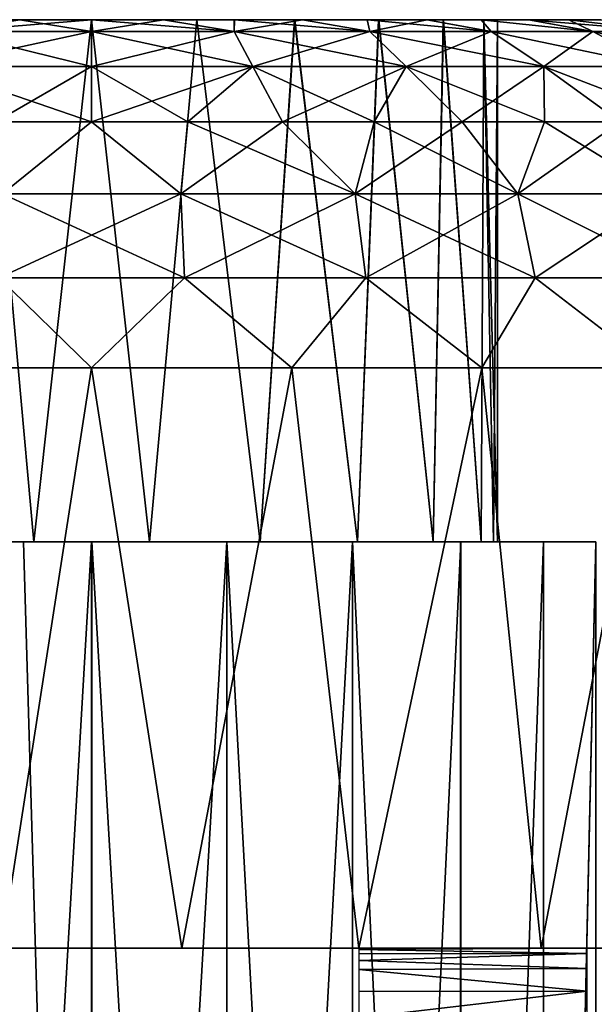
# Model space of a CAD drawing. Header units: millimetres. Extents: x -20 to 20, y 0 to 60.6.
# Tile 9 of 15: x -0.6 to 4.3, y 49.5 to 58. Entities that reach past the tile are written whole.
import ezdxf

# ---------------------------------------------------------------- set-up
doc = ezdxf.new("R2010")
doc.units = ezdxf.units.MM
doc.header["$LTSCALE"] = 81.481481
for name, color, linetype in [('100', 7, 'CONTINUOUS'), ('101', 7, 'CONTINUOUS'), ('102', 7, 'CONTINUOUS'), ('103', 7, 'CONTINUOUS'), ('104', 7, 'CONTINUOUS'), ('105', 7, 'CONTINUOUS'), ('106', 7, 'CONTINUOUS'), ('107', 7, 'CONTINUOUS'), ('108', 7, 'CONTINUOUS'), ('117', 7, 'CONTINUOUS'), ('83', 7, 'CONTINUOUS'), ('99', 7, 'CONTINUOUS')]:
    doc.layers.add(name, color=color, linetype=linetype)

msp = doc.modelspace()

# ---------------------------------------------------------------- linework, layer by layer
at = {"layer": '100', "color": 254, "linetype": 'Continuous', "true_color": 0xcccccc}
for points in [[(-1.7245, 55, 27.4443), (0, 55, 27.25), (-0.778, 50, 27.2892), (-1.7245, 55, 27.4443)], [(-0.778, 50, 27.2892), (0, 55, 27.25), (0.778, 50, 27.2892), (-0.778, 50, 27.2892)], [(0, 55, 27.25), (1.7245, 55, 27.4443), (0.778, 50, 27.2892), (0, 55, 27.25)], [(0.778, 50, 27.2892), (1.7245, 55, 27.4443), (2.3027, 50, 27.6), (0.778, 50, 27.2892)], [(1.7245, 55, 27.4443), (3.3626, 55, 28.0175), (2.3027, 50, 27.6), (1.7245, 55, 27.4443)], [(2.3027, 50, 27.6), (3.3626, 55, 28.0175), (3.875, 50, 28.2883), (2.3027, 50, 27.6)], [(3.3626, 55, 28.0175), (4.832, 55, 28.9408), (3.875, 50, 28.2883), (3.3626, 55, 28.0175)], [(3.875, 50, 28.2883), (4.832, 55, 28.9408), (5.2572, 50, 29.3058), (3.875, 50, 28.2883)]]:
    msp.add_3dface(points, dxfattribs=at)
at = {"layer": '101', "color": 254, "linetype": 'Continuous', "true_color": 0xcccccc}
for points in [[(-0.6182, 58, 39.7096), (-1.2289, 58, 39.5883), (-1.2298, 57.8978, 40.3879), (-0.6182, 58, 39.7096)], [(0, 57.8978, 40.5265), (-0.6182, 58, 39.7096), (-1.2298, 57.8978, 40.3879), (0, 57.8978, 40.5265)], [(0.0024, 58, 39.75), (-0.6182, 58, 39.7096), (0, 57.8978, 40.5265), (0.0024, 58, 39.75)], [(1.2298, 57.8978, 40.3879), (0.0024, 58, 39.75), (0, 57.8978, 40.5265), (1.2298, 57.8978, 40.3879)], [(0.6222, 58, 39.7091), (0.0024, 58, 39.75), (1.2298, 57.8978, 40.3879), (0.6222, 58, 39.7091)], [(1.2313, 58, 39.5876), (0.6222, 58, 39.7091), (1.2298, 57.8978, 40.3879), (1.2313, 58, 39.5876)], [(2.3978, 57.8978, 39.9792), (1.2313, 58, 39.5876), (1.2298, 57.8978, 40.3879), (2.3978, 57.8978, 39.9792)], [(1.8191, 58, 39.3879), (1.2313, 58, 39.5876), (2.3978, 57.8978, 39.9792), (1.8191, 58, 39.3879)], [(2.3747, 58, 39.1138), (1.8191, 58, 39.3879), (2.3978, 57.8978, 39.9792), (2.3747, 58, 39.1138)], [(2.8905, 58, 38.7692), (2.3747, 58, 39.1138), (3.4457, 57.8978, 39.3208), (2.8905, 58, 38.7692)], [(3.4457, 57.8978, 39.3208), (2.3747, 58, 39.1138), (2.3978, 57.8978, 39.9792), (3.4457, 57.8978, 39.3208)], [(3.3577, 58, 38.3598), (2.8905, 58, 38.7692), (3.4457, 57.8978, 39.3208), (3.3577, 58, 38.3598)], [(3.7674, 58, 37.893), (3.3577, 58, 38.3598), (4.3208, 57.8978, 38.4457), (3.7674, 58, 37.893)], [(4.3208, 57.8978, 38.4457), (3.3577, 58, 38.3598), (3.4457, 57.8978, 39.3208), (4.3208, 57.8978, 38.4457)], [(4.1131, 58, 37.3759), (3.7674, 58, 37.893), (4.9792, 57.8978, 37.3978), (4.1131, 58, 37.3759)], [(4.9792, 57.8978, 37.3978), (3.7674, 58, 37.893), (4.3208, 57.8978, 38.4457), (4.9792, 57.8978, 37.3978)], [(4.3882, 58, 36.8182), (4.1131, 58, 37.3759), (4.9792, 57.8978, 37.3978), (4.3882, 58, 36.8182)], [(0, 57.5977, 41.2507), (-1.2298, 57.8978, 40.3879), (-1.3909, 57.5977, 41.094), (0, 57.5977, 41.2507)], [(0, 57.8978, 40.5265), (-1.2298, 57.8978, 40.3879), (0, 57.5977, 41.2507), (0, 57.8978, 40.5265)], [(1.3909, 57.5977, 41.094), (0, 57.8978, 40.5265), (0, 57.5977, 41.2507), (1.3909, 57.5977, 41.094)], [(1.2298, 57.8978, 40.3879), (0, 57.8978, 40.5265), (1.3909, 57.5977, 41.094), (1.2298, 57.8978, 40.3879)], [(2.7121, 57.5977, 40.6317), (1.2298, 57.8978, 40.3879), (1.3909, 57.5977, 41.094), (2.7121, 57.5977, 40.6317)], [(2.3978, 57.8978, 39.9792), (1.2298, 57.8978, 40.3879), (2.7121, 57.5977, 40.6317), (2.3978, 57.8978, 39.9792)], [(3.8972, 57.5977, 39.887), (2.3978, 57.8978, 39.9792), (2.7121, 57.5977, 40.6317), (3.8972, 57.5977, 39.887)], [(3.4457, 57.8978, 39.3208), (2.3978, 57.8978, 39.9792), (3.8972, 57.5977, 39.887), (3.4457, 57.8978, 39.3208)], [(4.887, 57.5977, 38.8972), (3.4457, 57.8978, 39.3208), (3.8972, 57.5977, 39.887), (4.887, 57.5977, 38.8972)], [(4.3208, 57.8978, 38.4457), (3.4457, 57.8978, 39.3208), (4.887, 57.5977, 38.8972), (4.3208, 57.8978, 38.4457)], [(5.6317, 57.5977, 37.7121), (4.3208, 57.8978, 38.4457), (4.887, 57.5977, 38.8972), (5.6317, 57.5977, 37.7121)], [(4.9792, 57.8978, 37.3978), (4.3208, 57.8978, 38.4457), (5.6317, 57.5977, 37.7121), (4.9792, 57.8978, 37.3978)], [(0, 57.5977, 41.2507), (-1.3909, 57.5977, 41.094), (0, 57.1213, 41.8713), (0, 57.5977, 41.2507)], [(0, 57.1213, 41.8713), (-1.3909, 57.5977, 41.094), (-0.8282, 57.1213, 41.8212), (0, 57.1213, 41.8713)], [(1.3909, 57.5977, 41.094), (0, 57.5977, 41.2507), (0.8282, 57.1213, 41.8212), (1.3909, 57.5977, 41.094)], [(0.8282, 57.1213, 41.8212), (0, 57.5977, 41.2507), (0, 57.1213, 41.8713), (0.8282, 57.1213, 41.8212)], [(1.6444, 57.1213, 41.6717), (1.3909, 57.5977, 41.094), (0.8282, 57.1213, 41.8212), (1.6444, 57.1213, 41.6717)], [(2.4366, 57.1213, 41.4248), (1.3909, 57.5977, 41.094), (1.6444, 57.1213, 41.6717), (2.4366, 57.1213, 41.4248)], [(2.7121, 57.5977, 40.6317), (1.3909, 57.5977, 41.094), (2.4366, 57.1213, 41.4248), (2.7121, 57.5977, 40.6317)], [(3.1933, 57.1213, 41.0843), (2.7121, 57.5977, 40.6317), (2.4366, 57.1213, 41.4248), (3.1933, 57.1213, 41.0843)], [(3.9034, 57.1213, 40.655), (2.7121, 57.5977, 40.6317), (3.1933, 57.1213, 41.0843), (3.9034, 57.1213, 40.655)], [(3.8972, 57.5977, 39.887), (2.7121, 57.5977, 40.6317), (3.9034, 57.1213, 40.655), (3.8972, 57.5977, 39.887)], [(4.5565, 57.1213, 40.1433), (3.8972, 57.5977, 39.887), (3.9034, 57.1213, 40.655), (4.5565, 57.1213, 40.1433)], [(5.1433, 57.1213, 39.5565), (3.8972, 57.5977, 39.887), (4.5565, 57.1213, 40.1433), (5.1433, 57.1213, 39.5565)], [(4.887, 57.5977, 38.8972), (3.8972, 57.5977, 39.887), (5.1433, 57.1213, 39.5565), (4.887, 57.5977, 38.8972)]]:
    msp.add_3dface(points, dxfattribs=at)
at = {"layer": '102', "color": 254, "linetype": 'Continuous', "true_color": 0xcccccc}
for points in [[(0, 57.1213, 41.8713), (-0.8282, 57.1213, 41.8212), (-0.7681, 56.5, 42.3078), (0, 57.1213, 41.8713)], [(0.7681, 56.5, 42.3078), (0, 57.1213, 41.8713), (-0.7681, 56.5, 42.3078), (0.7681, 56.5, 42.3078)], [(0.8282, 57.1213, 41.8212), (0, 57.1213, 41.8713), (0.7681, 56.5, 42.3078), (0.8282, 57.1213, 41.8212)], [(2.2707, 56.5, 41.9884), (0.8282, 57.1213, 41.8212), (0.7681, 56.5, 42.3078), (2.2707, 56.5, 41.9884)], [(1.6444, 57.1213, 41.6717), (0.8282, 57.1213, 41.8212), (2.2707, 56.5, 41.9884), (1.6444, 57.1213, 41.6717)], [(2.4366, 57.1213, 41.4248), (1.6444, 57.1213, 41.6717), (2.2707, 56.5, 41.9884), (2.4366, 57.1213, 41.4248)], [(3.674, 56.5, 41.3636), (2.4366, 57.1213, 41.4248), (2.2707, 56.5, 41.9884), (3.674, 56.5, 41.3636)], [(3.1933, 57.1213, 41.0843), (2.4366, 57.1213, 41.4248), (3.674, 56.5, 41.3636), (3.1933, 57.1213, 41.0843)], [(3.9034, 57.1213, 40.655), (3.1933, 57.1213, 41.0843), (3.674, 56.5, 41.3636), (3.9034, 57.1213, 40.655)], [(4.9168, 56.5, 40.4607), (3.9034, 57.1213, 40.655), (3.674, 56.5, 41.3636), (4.9168, 56.5, 40.4607)], [(4.5565, 57.1213, 40.1433), (3.9034, 57.1213, 40.655), (4.9168, 56.5, 40.4607), (4.5565, 57.1213, 40.1433)], [(-0.7994, 55.7757, 42.6061), (0.7994, 55.7757, 42.6061), (-0.7681, 56.5, 42.3078), (-0.7994, 55.7757, 42.6061)], [(0.7994, 55.7757, 42.6061), (0.7681, 56.5, 42.3078), (-0.7681, 56.5, 42.3078), (0.7994, 55.7757, 42.6061)], [(0.7994, 55.7757, 42.6061), (2.3634, 55.7757, 42.2737), (0.7681, 56.5, 42.3078), (0.7994, 55.7757, 42.6061)], [(2.3634, 55.7757, 42.2737), (2.2707, 56.5, 41.9884), (0.7681, 56.5, 42.3078), (2.3634, 55.7757, 42.2737)], [(2.3634, 55.7757, 42.2737), (3.824, 55.7757, 41.6233), (2.2707, 56.5, 41.9884), (2.3634, 55.7757, 42.2737)], [(3.824, 55.7757, 41.6233), (3.674, 56.5, 41.3636), (2.2707, 56.5, 41.9884), (3.824, 55.7757, 41.6233)], [(3.824, 55.7757, 41.6233), (5.1175, 55.7757, 40.6836), (3.674, 56.5, 41.3636), (3.824, 55.7757, 41.6233)], [(5.1175, 55.7757, 40.6836), (4.9168, 56.5, 40.4607), (3.674, 56.5, 41.3636), (5.1175, 55.7757, 40.6836)], [(-1.7245, 55, 42.5557), (0, 55, 42.75), (-0.7994, 55.7757, 42.6061), (-1.7245, 55, 42.5557)], [(-0.7994, 55.7757, 42.6061), (0, 55, 42.75), (0.7994, 55.7757, 42.6061), (-0.7994, 55.7757, 42.6061)], [(0, 55, 42.75), (1.7245, 55, 42.5557), (0.7994, 55.7757, 42.6061), (0, 55, 42.75)], [(0.7994, 55.7757, 42.6061), (1.7245, 55, 42.5557), (2.3634, 55.7757, 42.2737), (0.7994, 55.7757, 42.6061)], [(1.7245, 55, 42.5557), (3.3626, 55, 41.9825), (2.3634, 55.7757, 42.2737), (1.7245, 55, 42.5557)], [(2.3634, 55.7757, 42.2737), (3.3626, 55, 41.9825), (3.824, 55.7757, 41.6233), (2.3634, 55.7757, 42.2737)], [(3.3626, 55, 41.9825), (4.832, 55, 41.0592), (3.824, 55.7757, 41.6233), (3.3626, 55, 41.9825)], [(3.824, 55.7757, 41.6233), (4.832, 55, 41.0592), (5.1175, 55.7757, 40.6836), (3.824, 55.7757, 41.6233)]]:
    msp.add_3dface(points, dxfattribs=at)
at = {"layer": '103', "color": 254, "linetype": 'Continuous', "true_color": 0xcccccc}
for points in [[(-0.6222, 58, 30.2909), (-0.0024, 58, 30.25), (-1.2298, 57.8978, 29.6121), (-0.6222, 58, 30.2909)], [(-1.2298, 57.8978, 29.6121), (-0.0024, 58, 30.25), (0, 57.8978, 29.4735), (-1.2298, 57.8978, 29.6121)], [(-0.0024, 58, 30.25), (0.6182, 58, 30.2904), (0, 57.8978, 29.4735), (-0.0024, 58, 30.25)], [(0, 57.8978, 29.4735), (0.6182, 58, 30.2904), (1.2298, 57.8978, 29.6121), (0, 57.8978, 29.4735)], [(0.6182, 58, 30.2904), (1.2289, 58, 30.4117), (1.2298, 57.8978, 29.6121), (0.6182, 58, 30.2904)], [(1.2289, 58, 30.4117), (1.8185, 58, 30.6119), (1.2298, 57.8978, 29.6121), (1.2289, 58, 30.4117)], [(1.2298, 57.8978, 29.6121), (1.8185, 58, 30.6119), (2.3978, 57.8978, 30.0208), (1.2298, 57.8978, 29.6121)], [(1.8185, 58, 30.6119), (2.3753, 58, 30.8866), (2.3978, 57.8978, 30.0208), (1.8185, 58, 30.6119)], [(2.3753, 58, 30.8866), (2.8917, 58, 31.2316), (2.3978, 57.8978, 30.0208), (2.3753, 58, 30.8866)], [(2.3978, 57.8978, 30.0208), (2.8917, 58, 31.2316), (3.4457, 57.8978, 30.6792), (2.3978, 57.8978, 30.0208)], [(2.8917, 58, 31.2316), (3.3586, 58, 31.6411), (3.4457, 57.8978, 30.6792), (2.8917, 58, 31.2316)], [(3.3586, 58, 31.6411), (3.7679, 58, 32.1077), (4.3208, 57.8978, 31.5543), (3.3586, 58, 31.6411)], [(3.4457, 57.8978, 30.6792), (3.3586, 58, 31.6411), (4.3208, 57.8978, 31.5543), (3.4457, 57.8978, 30.6792)], [(3.7679, 58, 32.1077), (4.1134, 58, 32.6247), (4.3208, 57.8978, 31.5543), (3.7679, 58, 32.1077)], [(4.1134, 58, 32.6247), (4.3886, 58, 33.1826), (4.9792, 57.8978, 32.6022), (4.1134, 58, 32.6247)], [(4.3208, 57.8978, 31.5543), (4.1134, 58, 32.6247), (4.9792, 57.8978, 32.6022), (4.3208, 57.8978, 31.5543)], [(-1.2298, 57.8978, 29.6121), (0, 57.8978, 29.4735), (-1.3909, 57.5977, 28.906), (-1.2298, 57.8978, 29.6121)], [(-1.3909, 57.5977, 28.906), (0, 57.8978, 29.4735), (0, 57.5977, 28.7493), (-1.3909, 57.5977, 28.906)], [(0, 57.8978, 29.4735), (1.2298, 57.8978, 29.6121), (0, 57.5977, 28.7493), (0, 57.8978, 29.4735)], [(0, 57.5977, 28.7493), (1.2298, 57.8978, 29.6121), (1.3909, 57.5977, 28.906), (0, 57.5977, 28.7493)], [(1.2298, 57.8978, 29.6121), (2.3978, 57.8978, 30.0208), (1.3909, 57.5977, 28.906), (1.2298, 57.8978, 29.6121)], [(1.3909, 57.5977, 28.906), (2.3978, 57.8978, 30.0208), (2.7121, 57.5977, 29.3683), (1.3909, 57.5977, 28.906)], [(2.3978, 57.8978, 30.0208), (3.4457, 57.8978, 30.6792), (2.7121, 57.5977, 29.3683), (2.3978, 57.8978, 30.0208)], [(2.7121, 57.5977, 29.3683), (3.4457, 57.8978, 30.6792), (3.8972, 57.5977, 30.113), (2.7121, 57.5977, 29.3683)], [(3.4457, 57.8978, 30.6792), (4.3208, 57.8978, 31.5543), (3.8972, 57.5977, 30.113), (3.4457, 57.8978, 30.6792)], [(3.8972, 57.5977, 30.113), (4.3208, 57.8978, 31.5543), (4.887, 57.5977, 31.1028), (3.8972, 57.5977, 30.113)], [(4.3208, 57.8978, 31.5543), (4.9792, 57.8978, 32.6022), (4.887, 57.5977, 31.1028), (4.3208, 57.8978, 31.5543)], [(-1.3909, 57.5977, 28.906), (0, 57.5977, 28.7493), (-0.8282, 57.1213, 28.1788), (-1.3909, 57.5977, 28.906)], [(-0.8282, 57.1213, 28.1788), (0, 57.5977, 28.7493), (0, 57.1213, 28.1287), (-0.8282, 57.1213, 28.1788)], [(0, 57.5977, 28.7493), (1.3909, 57.5977, 28.906), (0, 57.1213, 28.1287), (0, 57.5977, 28.7493)], [(0, 57.1213, 28.1287), (1.3909, 57.5977, 28.906), (0.8282, 57.1213, 28.1788), (0, 57.1213, 28.1287)], [(0.8282, 57.1213, 28.1788), (1.3909, 57.5977, 28.906), (1.6444, 57.1213, 28.3283), (0.8282, 57.1213, 28.1788)], [(1.3909, 57.5977, 28.906), (2.7121, 57.5977, 29.3683), (1.6444, 57.1213, 28.3283), (1.3909, 57.5977, 28.906)], [(1.6444, 57.1213, 28.3283), (2.7121, 57.5977, 29.3683), (2.4366, 57.1213, 28.5752), (1.6444, 57.1213, 28.3283)], [(2.4366, 57.1213, 28.5752), (2.7121, 57.5977, 29.3683), (3.1933, 57.1213, 28.9157), (2.4366, 57.1213, 28.5752)], [(2.7121, 57.5977, 29.3683), (3.8972, 57.5977, 30.113), (3.1933, 57.1213, 28.9157), (2.7121, 57.5977, 29.3683)], [(3.1933, 57.1213, 28.9157), (3.8972, 57.5977, 30.113), (3.9034, 57.1213, 29.345), (3.1933, 57.1213, 28.9157)], [(3.8972, 57.5977, 30.113), (4.887, 57.5977, 31.1028), (4.5565, 57.1213, 29.8567), (3.8972, 57.5977, 30.113)], [(3.9034, 57.1213, 29.345), (3.8972, 57.5977, 30.113), (4.5565, 57.1213, 29.8567), (3.9034, 57.1213, 29.345)]]:
    msp.add_3dface(points, dxfattribs=at)
at = {"layer": '104', "color": 254, "linetype": 'Continuous', "true_color": 0xcccccc}
for points in [[(-0.8282, 57.1213, 28.1788), (0, 57.1213, 28.1287), (-0.7681, 56.5, 27.6922), (-0.8282, 57.1213, 28.1788)], [(-0.7681, 56.5, 27.6922), (0, 57.1213, 28.1287), (0.7681, 56.5, 27.6922), (-0.7681, 56.5, 27.6922)], [(0, 57.1213, 28.1287), (0.8282, 57.1213, 28.1788), (0.7681, 56.5, 27.6922), (0, 57.1213, 28.1287)], [(0.8282, 57.1213, 28.1788), (1.6444, 57.1213, 28.3283), (0.7681, 56.5, 27.6922), (0.8282, 57.1213, 28.1788)], [(0.7681, 56.5, 27.6922), (1.6444, 57.1213, 28.3283), (2.2707, 56.5, 28.0116), (0.7681, 56.5, 27.6922)], [(1.6444, 57.1213, 28.3283), (2.4366, 57.1213, 28.5752), (2.2707, 56.5, 28.0116), (1.6444, 57.1213, 28.3283)], [(2.2707, 56.5, 28.0116), (3.1933, 57.1213, 28.9157), (3.674, 56.5, 28.6364), (2.2707, 56.5, 28.0116)], [(2.4366, 57.1213, 28.5752), (3.1933, 57.1213, 28.9157), (2.2707, 56.5, 28.0116), (2.4366, 57.1213, 28.5752)], [(3.1933, 57.1213, 28.9157), (3.9034, 57.1213, 29.345), (3.674, 56.5, 28.6364), (3.1933, 57.1213, 28.9157)], [(3.9034, 57.1213, 29.345), (4.5565, 57.1213, 29.8567), (3.674, 56.5, 28.6364), (3.9034, 57.1213, 29.345)], [(3.674, 56.5, 28.6364), (4.5565, 57.1213, 29.8567), (4.9168, 56.5, 29.5393), (3.674, 56.5, 28.6364)], [(0.7994, 55.7757, 27.3939), (-0.7994, 55.7757, 27.3939), (0.7681, 56.5, 27.6922), (0.7994, 55.7757, 27.3939)], [(-0.7994, 55.7757, 27.3939), (-0.7681, 56.5, 27.6922), (0.7681, 56.5, 27.6922), (-0.7994, 55.7757, 27.3939)], [(0.7994, 55.7757, 27.3939), (0.7681, 56.5, 27.6922), (2.2707, 56.5, 28.0116), (0.7994, 55.7757, 27.3939)], [(2.3634, 55.7757, 27.7263), (0.7994, 55.7757, 27.3939), (2.2707, 56.5, 28.0116), (2.3634, 55.7757, 27.7263)], [(2.3634, 55.7757, 27.7263), (2.2707, 56.5, 28.0116), (3.674, 56.5, 28.6364), (2.3634, 55.7757, 27.7263)], [(3.824, 55.7757, 28.3767), (2.3634, 55.7757, 27.7263), (3.674, 56.5, 28.6364), (3.824, 55.7757, 28.3767)], [(3.824, 55.7757, 28.3767), (3.674, 56.5, 28.6364), (4.9168, 56.5, 29.5393), (3.824, 55.7757, 28.3767)], [(5.1175, 55.7757, 29.3164), (3.824, 55.7757, 28.3767), (4.9168, 56.5, 29.5393), (5.1175, 55.7757, 29.3164)], [(0, 55, 27.25), (-1.7245, 55, 27.4443), (-0.7994, 55.7757, 27.3939), (0, 55, 27.25)], [(0.7994, 55.7757, 27.3939), (0, 55, 27.25), (-0.7994, 55.7757, 27.3939), (0.7994, 55.7757, 27.3939)], [(1.7245, 55, 27.4443), (0, 55, 27.25), (0.7994, 55.7757, 27.3939), (1.7245, 55, 27.4443)], [(2.3634, 55.7757, 27.7263), (1.7245, 55, 27.4443), (0.7994, 55.7757, 27.3939), (2.3634, 55.7757, 27.7263)], [(3.3626, 55, 28.0175), (1.7245, 55, 27.4443), (2.3634, 55.7757, 27.7263), (3.3626, 55, 28.0175)], [(3.824, 55.7757, 28.3767), (3.3626, 55, 28.0175), (2.3634, 55.7757, 27.7263), (3.824, 55.7757, 28.3767)], [(4.832, 55, 28.9408), (3.3626, 55, 28.0175), (3.824, 55.7757, 28.3767), (4.832, 55, 28.9408)], [(5.1175, 55.7757, 29.3164), (4.832, 55, 28.9408), (3.824, 55.7757, 28.3767), (5.1175, 55.7757, 29.3164)]]:
    msp.add_3dface(points, dxfattribs=at)
at = {"layer": '105', "color": 254, "linetype": 'Continuous', "true_color": 0xcccccc}
for points in [[(-1.4541, 53.5, 38.1836), (-0.9059, 58, 38.3807), (-0.4981, 53.5, 38.4644), (-1.4541, 53.5, 38.1836)], [(-0.9059, 58, 38.3807), (0, 58, 38.5), (-0.4981, 53.5, 38.4644), (-0.9059, 58, 38.3807)], [(-0.4981, 53.5, 38.4644), (0, 58, 38.5), (0.4982, 53.5, 38.4644), (-0.4981, 53.5, 38.4644)], [(0, 58, 38.5), (0.9056, 58, 38.3808), (0.4982, 53.5, 38.4644), (0, 58, 38.5)], [(0.4982, 53.5, 38.4644), (0.9056, 58, 38.3808), (1.4534, 53.5, 38.184), (0.4982, 53.5, 38.4644)], [(0.9056, 58, 38.3808), (1.7484, 58, 38.032), (1.4534, 53.5, 38.184), (0.9056, 58, 38.3808)], [(1.4534, 53.5, 38.184), (1.7484, 58, 38.032), (2.2913, 53.5, 37.6458), (1.4534, 53.5, 38.184)], [(1.7484, 58, 38.032), (2.4733, 58, 37.4764), (2.2913, 53.5, 37.6458), (1.7484, 58, 38.032)], [(2.2913, 53.5, 37.6458), (2.4733, 58, 37.4764), (2.9439, 53.5, 36.893), (2.2913, 53.5, 37.6458)], [(2.4733, 58, 37.4764), (3.0307, 58, 36.7507), (2.9439, 53.5, 36.893), (2.4733, 58, 37.4764)], [(2.9439, 53.5, 36.893), (3.0307, 58, 36.7507), (3.3578, 53.5, 35.9873), (2.9439, 53.5, 36.893)], [(3.0307, 58, 36.7507), (3.3807, 58, 35.9059), (3.3578, 53.5, 35.9873), (3.0307, 58, 36.7507)], [(3.3578, 53.5, 35.9873), (3.3807, 58, 35.9059), (3.4642, 53.5, 35.4991), (3.3578, 53.5, 35.9873)], [(3.3807, 58, 35.9059), (3.5, 58, 35), (3.4642, 53.5, 35.4991), (3.3807, 58, 35.9059)], [(3.4642, 53.5, 35.4991), (3.5, 58, 35), (3.5, 53.5, 35), (3.4642, 53.5, 35.4991)]]:
    msp.add_3dface(points, dxfattribs=at)
at = {"layer": '106', "color": 254, "linetype": 'Continuous', "true_color": 0xcccccc}
for points in [[(-0.4982, 53.5, 31.5356), (-0.9056, 58, 31.6192), (-1.4534, 53.5, 31.816), (-0.4982, 53.5, 31.5356)], [(0, 58, 31.5), (-0.9056, 58, 31.6192), (-0.4982, 53.5, 31.5356), (0, 58, 31.5)], [(0.4981, 53.5, 31.5356), (0, 58, 31.5), (-0.4982, 53.5, 31.5356), (0.4981, 53.5, 31.5356)], [(0.9059, 58, 31.6193), (0, 58, 31.5), (0.4981, 53.5, 31.5356), (0.9059, 58, 31.6193)], [(1.4541, 53.5, 31.8164), (0.9059, 58, 31.6193), (0.4981, 53.5, 31.5356), (1.4541, 53.5, 31.8164)], [(1.7507, 58, 31.9693), (0.9059, 58, 31.6193), (1.4541, 53.5, 31.8164), (1.7507, 58, 31.9693)], [(2.2922, 53.5, 32.3551), (1.7507, 58, 31.9693), (1.4541, 53.5, 31.8164), (2.2922, 53.5, 32.3551)], [(2.4764, 58, 32.5267), (1.7507, 58, 31.9693), (2.2922, 53.5, 32.3551), (2.4764, 58, 32.5267)], [(2.9443, 53.5, 33.1076), (2.4764, 58, 32.5267), (2.2922, 53.5, 32.3551), (2.9443, 53.5, 33.1076)], [(3.032, 58, 33.2516), (2.4764, 58, 32.5267), (2.9443, 53.5, 33.1076), (3.032, 58, 33.2516)], [(3.3582, 53.5, 34.0137), (3.032, 58, 33.2516), (2.9443, 53.5, 33.1076), (3.3582, 53.5, 34.0137)], [(3.3808, 58, 34.0944), (3.032, 58, 33.2516), (3.3582, 53.5, 34.0137), (3.3808, 58, 34.0944)], [(3.5, 53.5, 35), (3.3808, 58, 34.0944), (3.3582, 53.5, 34.0137), (3.5, 53.5, 35)], [(3.5, 58, 35), (3.3808, 58, 34.0944), (3.5, 53.5, 35), (3.5, 58, 35)]]:
    msp.add_3dface(points, dxfattribs=at)
at = {"layer": '107', "color": 254, "linetype": 'Continuous', "true_color": 0xcccccc}
for points in [[(-1.1648, 53.5, 39.3466), (0, 53.5, 39.5), (-1.1646, 33.5, 39.3467), (-1.1648, 53.5, 39.3466)], [(-1.1646, 33.5, 39.3467), (0, 53.5, 39.5), (0, 33.5, 39.5), (-1.1646, 33.5, 39.3467)], [(0, 53.5, 39.5), (1.1646, 53.5, 39.3467), (0, 33.5, 39.5), (0, 53.5, 39.5)], [(0, 33.5, 39.5), (1.1646, 53.5, 39.3467), (1.1648, 33.5, 39.3466), (0, 33.5, 39.5)], [(1.1646, 53.5, 39.3467), (2.2494, 53.5, 38.8974), (1.1648, 33.5, 39.3466), (1.1646, 53.5, 39.3467)], [(1.1648, 33.5, 39.3466), (2.2494, 53.5, 38.8974), (2.2505, 33.5, 38.8968), (1.1648, 33.5, 39.3466)], [(2.2494, 53.5, 38.8974), (3.1814, 53.5, 38.1826), (2.2505, 33.5, 38.8968), (2.2494, 53.5, 38.8974)], [(2.2505, 33.5, 38.8968), (3.1814, 53.5, 38.1826), (3.1826, 33.5, 38.1814), (2.2505, 33.5, 38.8968)], [(3.1814, 53.5, 38.1826), (3.8968, 53.5, 37.2505), (3.1826, 33.5, 38.1814), (3.1814, 53.5, 38.1826)], [(3.1826, 33.5, 38.1814), (3.8968, 53.5, 37.2505), (3.8974, 33.5, 37.2494), (3.1826, 33.5, 38.1814)], [(3.8968, 53.5, 37.2505), (4.3466, 53.5, 36.1648), (3.8974, 33.5, 37.2494), (3.8968, 53.5, 37.2505)], [(3.8974, 33.5, 37.2494), (4.3466, 53.5, 36.1648), (4.3467, 33.5, 36.1646), (3.8974, 33.5, 37.2494)]]:
    msp.add_3dface(points, dxfattribs=at)
at = {"layer": '108', "color": 254, "linetype": 'Continuous', "true_color": 0xcccccc}
for points in [[(0, 33.5, 30.5), (-1.1643, 53.5, 30.6532), (-1.1648, 33.5, 30.6534), (0, 33.5, 30.5)], [(-0.5859, 53.5, 30.5383), (-1.1643, 53.5, 30.6532), (0, 33.5, 30.5), (-0.5859, 53.5, 30.5383)], [(0.0018, 53.5, 30.5), (-0.5859, 53.5, 30.5383), (0, 33.5, 30.5), (0.0018, 53.5, 30.5)], [(1.1646, 33.5, 30.6533), (0.0018, 53.5, 30.5), (0, 33.5, 30.5), (1.1646, 33.5, 30.6533)], [(1.166, 53.5, 30.6537), (0.0018, 53.5, 30.5), (1.1646, 33.5, 30.6533), (1.166, 53.5, 30.6537)], [(2.2494, 33.5, 31.1026), (1.166, 53.5, 30.6537), (1.1646, 33.5, 30.6533), (2.2494, 33.5, 31.1026)], [(2.2495, 53.5, 31.1026), (1.166, 53.5, 30.6537), (2.2494, 33.5, 31.1026), (2.2495, 53.5, 31.1026)], [(3.1814, 33.5, 31.8174), (2.2495, 53.5, 31.1026), (2.2494, 33.5, 31.1026), (3.1814, 33.5, 31.8174)], [(3.1813, 53.5, 31.8173), (2.2495, 53.5, 31.1026), (3.1814, 33.5, 31.8174), (3.1813, 53.5, 31.8173)], [(3.8967, 53.5, 32.7493), (3.1813, 53.5, 31.8173), (3.1814, 33.5, 31.8174), (3.8967, 53.5, 32.7493)], [(3.8968, 33.5, 32.7495), (3.8967, 53.5, 32.7493), (3.1814, 33.5, 31.8174), (3.8968, 33.5, 32.7495)], [(4.3463, 53.5, 33.834), (3.8967, 53.5, 32.7493), (3.8968, 33.5, 32.7495), (4.3463, 53.5, 33.834)], [(4.3466, 33.5, 33.8352), (4.3463, 53.5, 33.834), (3.8968, 33.5, 32.7495), (4.3466, 33.5, 33.8352)]]:
    msp.add_3dface(points, dxfattribs=at)
at = {"layer": '117', "color": 254, "linetype": 'Continuous', "true_color": 0xcccccc}
for points in [[(4.2724, 50, 42.4), (2.3027, 49.9878, 42.5202), (4.2724, 49.9543, 42.6296), (4.2724, 50, 42.4)], [(2.3027, 50, 42.4), (2.3027, 49.9878, 42.5202), (4.2724, 50, 42.4), (2.3027, 50, 42.4)], [(2.3027, 49.9878, 42.5202), (2.3027, 49.9514, 42.6365), (4.2724, 49.9543, 42.6296), (2.3027, 49.9878, 42.5202)], [(4.2724, 49.9543, 42.6296), (2.3027, 49.8937, 42.741), (4.2724, 49.8243, 42.8243), (4.2724, 49.9543, 42.6296)], [(2.3027, 49.9514, 42.6365), (2.3027, 49.8937, 42.741), (4.2724, 49.9543, 42.6296), (2.3027, 49.9514, 42.6365)], [(2.3027, 49.8937, 42.741), (2.3027, 49.8177, 42.8307), (4.2724, 49.8243, 42.8243), (2.3027, 49.8937, 42.741)], [(4.2724, 49.8243, 42.8243), (2.3027, 49.8177, 42.8307), (4.2724, 49.6296, 42.9543), (4.2724, 49.8243, 42.8243)], [(2.3027, 49.8177, 42.8307), (2.3027, 49.6271, 42.9554), (4.2724, 49.6296, 42.9543), (2.3027, 49.8177, 42.8307)], [(2.3027, 49.6271, 42.9554), (2.3027, 49.4, 43), (4.2724, 49.6296, 42.9543), (2.3027, 49.6271, 42.9554)], [(2.3027, 49.4, 43), (4.2724, 49.4, 43), (4.2724, 49.6296, 42.9543), (2.3027, 49.4, 43)]]:
    msp.add_3dface(points, dxfattribs=at)
at = {"layer": '83', "color": 254, "linetype": 'Continuous', "true_color": 0xcccccc}
for points in [[(-1.2289, 58, 39.5883), (-0.6182, 58, 39.7096), (-0.9059, 58, 38.3807), (-1.2289, 58, 39.5883)], [(-0.6182, 58, 39.7096), (0, 58, 38.5), (-0.9059, 58, 38.3807), (-0.6182, 58, 39.7096)], [(0, 58, 31.5), (-0.6222, 58, 30.2909), (-0.9056, 58, 31.6192), (0, 58, 31.5)], [(-0.0024, 58, 30.25), (-0.6222, 58, 30.2909), (0, 58, 31.5), (-0.0024, 58, 30.25)], [(-0.6182, 58, 39.7096), (0.0024, 58, 39.75), (0, 58, 38.5), (-0.6182, 58, 39.7096)], [(0.6182, 58, 30.2904), (-0.0024, 58, 30.25), (0, 58, 31.5), (0.6182, 58, 30.2904)], [(0.9059, 58, 31.6193), (0.6182, 58, 30.2904), (0, 58, 31.5), (0.9059, 58, 31.6193)], [(0.0024, 58, 39.75), (0.6222, 58, 39.7091), (0, 58, 38.5), (0.0024, 58, 39.75)], [(0, 58, 38.5), (0.6222, 58, 39.7091), (0.9056, 58, 38.3808), (0, 58, 38.5)], [(1.2289, 58, 30.4117), (0.6182, 58, 30.2904), (0.9059, 58, 31.6193), (1.2289, 58, 30.4117)], [(0.6222, 58, 39.7091), (1.2313, 58, 39.5876), (0.9056, 58, 38.3808), (0.6222, 58, 39.7091)], [(0.9056, 58, 38.3808), (1.2313, 58, 39.5876), (1.7484, 58, 38.032), (0.9056, 58, 38.3808)], [(1.7507, 58, 31.9693), (1.2289, 58, 30.4117), (0.9059, 58, 31.6193), (1.7507, 58, 31.9693)], [(1.8185, 58, 30.6119), (1.2289, 58, 30.4117), (1.7507, 58, 31.9693), (1.8185, 58, 30.6119)], [(1.2313, 58, 39.5876), (1.8191, 58, 39.3879), (1.7484, 58, 38.032), (1.2313, 58, 39.5876)], [(1.8191, 58, 39.3879), (2.3747, 58, 39.1138), (1.7484, 58, 38.032), (1.8191, 58, 39.3879)], [(1.7484, 58, 38.032), (2.3747, 58, 39.1138), (2.4733, 58, 37.4764), (1.7484, 58, 38.032)], [(2.4764, 58, 32.5267), (1.8185, 58, 30.6119), (1.7507, 58, 31.9693), (2.4764, 58, 32.5267)], [(2.3753, 58, 30.8866), (1.8185, 58, 30.6119), (2.4764, 58, 32.5267), (2.3753, 58, 30.8866)], [(2.3747, 58, 39.1138), (2.8905, 58, 38.7692), (2.4733, 58, 37.4764), (2.3747, 58, 39.1138)], [(2.8917, 58, 31.2316), (2.3753, 58, 30.8866), (2.4764, 58, 32.5267), (2.8917, 58, 31.2316)], [(2.4733, 58, 37.4764), (2.8905, 58, 38.7692), (3.0307, 58, 36.7507), (2.4733, 58, 37.4764)], [(3.032, 58, 33.2516), (2.8917, 58, 31.2316), (2.4764, 58, 32.5267), (3.032, 58, 33.2516)], [(2.8905, 58, 38.7692), (3.3577, 58, 38.3598), (3.0307, 58, 36.7507), (2.8905, 58, 38.7692)], [(3.3586, 58, 31.6411), (2.8917, 58, 31.2316), (3.032, 58, 33.2516), (3.3586, 58, 31.6411)], [(3.0307, 58, 36.7507), (3.3577, 58, 38.3598), (3.3807, 58, 35.9059), (3.0307, 58, 36.7507)], [(3.3808, 58, 34.0944), (3.3586, 58, 31.6411), (3.032, 58, 33.2516), (3.3808, 58, 34.0944)], [(3.3577, 58, 38.3598), (3.7674, 58, 37.893), (3.3807, 58, 35.9059), (3.3577, 58, 38.3598)], [(3.5, 58, 35), (3.3586, 58, 31.6411), (3.3808, 58, 34.0944), (3.5, 58, 35)], [(3.3586, 58, 31.6411), (3.7674, 58, 37.893), (3.7679, 58, 32.1077), (3.3586, 58, 31.6411)], [(3.7674, 58, 37.893), (3.3586, 58, 31.6411), (3.5, 58, 35), (3.7674, 58, 37.893)], [(3.3807, 58, 35.9059), (3.7674, 58, 37.893), (3.5, 58, 35), (3.3807, 58, 35.9059)], [(3.7674, 58, 37.893), (4.1131, 58, 37.3759), (3.7679, 58, 32.1077), (3.7674, 58, 37.893)], [(3.7679, 58, 32.1077), (4.1131, 58, 37.3759), (4.1134, 58, 32.6247), (3.7679, 58, 32.1077)], [(4.1131, 58, 37.3759), (4.3882, 58, 36.8182), (4.1134, 58, 32.6247), (4.1131, 58, 37.3759)], [(4.1134, 58, 32.6247), (4.3882, 58, 36.8182), (4.3886, 58, 33.1826), (4.1134, 58, 32.6247)]]:
    msp.add_3dface(points, dxfattribs=at)
at = {"layer": '99', "color": 254, "linetype": 'Continuous', "true_color": 0xcccccc}
for points in [[(0, 55, 42.75), (-1.7245, 55, 42.5557), (-0.778, 50, 42.7108), (0, 55, 42.75)], [(0.778, 50, 42.7108), (0, 55, 42.75), (-0.778, 50, 42.7108), (0.778, 50, 42.7108)], [(1.7245, 55, 42.5557), (0, 55, 42.75), (0.778, 50, 42.7108), (1.7245, 55, 42.5557)], [(2.3027, 50, 42.4), (1.7245, 55, 42.5557), (0.778, 50, 42.7108), (2.3027, 50, 42.4)], [(3.3626, 55, 41.9825), (1.7245, 55, 42.5557), (2.3027, 50, 42.4), (3.3626, 55, 41.9825)], [(3.875, 50, 41.7117), (3.3626, 55, 41.9825), (2.3027, 50, 42.4), (3.875, 50, 41.7117)], [(4.832, 55, 41.0592), (3.3626, 55, 41.9825), (3.875, 50, 41.7117), (4.832, 55, 41.0592)], [(5.2572, 50, 40.6942), (4.832, 55, 41.0592), (3.875, 50, 41.7117), (5.2572, 50, 40.6942)]]:
    msp.add_3dface(points, dxfattribs=at)

doc.saveas('drawing.dxf')
